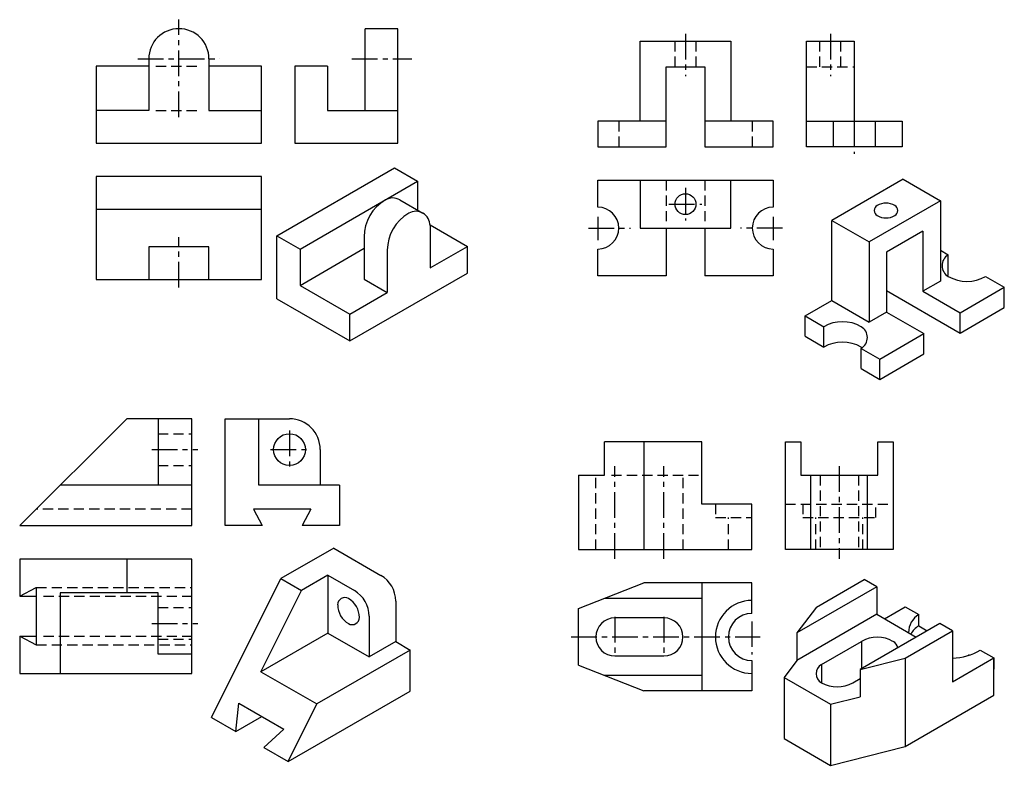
# Model space of a CAD drawing. Extents: x 81 to 225, y -39 to 70.
import ezdxf

# ---------------------------------------------------------------- set-up
doc = ezdxf.new("R2010")
doc.units = 0
doc.header["$LTSCALE"] = 3
doc.header["$MEASUREMENT"] = 0
doc.linetypes.add('CENTER', pattern=[2, 1.25, -0.25, 0.25, -0.25])
doc.linetypes.add('DASHED', pattern=[0.75, 0.5, -0.25])
doc.layers.add('A', color=7, linetype='CONTINUOUS', lineweight=30)
doc.layers.add('D', color=7, linetype='CONTINUOUS', lineweight=30)
doc.layers.add('B', color=7, linetype='CENTER')
doc.layers.add('C', color=7, linetype='DASHED')

msp = doc.modelspace()

# ---------------------------------------------------------------- linework, layer by layer
at = {"layer": 'A'}
for p, q in [((100.3, 63.64), (92.6, 63.64)), ((92.6, 63.64), (92.6, 52.41)), ((116.8, 63.64), (109.1, 63.64)), ((116.8, 52.41), (116.8, 63.64)), ((92.6, 52.41), (116.8, 52.41)), ((165.94, 43.05), (165.94, 46.97)), ((165.94, 46.97), (191.57, 46.97)), ((191.57, 46.97), (191.57, 43.05)), ((92.6, 42.76), (116.8, 42.76)), ((175.91, 39.98), (175.91, 33)), ((181.6, 39.98), (181.6, 33)), ((81.43, -3.52), (97.07, 12.09)), ((101.65, 12.09), (101.65, 2.38)), ((181.14, 8.73), (166.92, 8.73)), ((166.92, 3.85), (166.92, 8.73)), ((172.67, 8.73), (172.67, -7.03)), ((125.37, 7.6), (125.37, 2.38)), ((163.13, 3.85), (163.13, -7.03)), ((163.13, 3.85), (166.92, 3.85)), ((106.58, 2.38), (87.34, 2.38)), ((124.01, -1.1), (115.61, -1.1)), ((115.61, -1.1), (116.89, -3.52)), ((124.01, -1.1), (122.73, -3.52)), ((188.47, -7.03), (188.47, -0.36)), ((163.13, -7.03), (188.47, -7.03)), ((163.13, -15.64), (172.67, -11.9)), ((181.13, -11.9), (181.13, -27.67)), ((181.13, -14.15), (166.92, -14.15)), ((163.13, -23.94), (163.13, -15.64)), ((175.6, -17), (168.44, -17)), ((168.44, -22.57), (175.6, -22.57)), ((163.13, -23.94), (172.67, -27.67)), ((181.13, -25.42), (166.92, -25.42))]:
    msp.add_line(p, q, dxfattribs=at)
at = {"layer": 'A', "color": 5}
for p, q in [((119.02, 38.86), (136.2, 48.78)), ((136.2, 48.78), (139.59, 46.82)), ((122.41, 36.9), (139.59, 46.82)), ((139.59, 46.82), (139.59, 42.61)), ((210.55, 47.13), (200.12, 41.11)), ((210.55, 47.13), (216.01, 43.98)), ((136.99, 44.11), (140.38, 42.15)), ((216.01, 43.98), (205.58, 37.96)), ((216.01, 43.98), (216.01, 32.24)), ((141.42, 40.47), (146.89, 37.31)), ((141.42, 40.35), (141.42, 34.16)), ((200.12, 41.11), (205.58, 37.96)), ((200.12, 29.37), (200.12, 41.11)), ((119.02, 29.65), (119.02, 38.86)), ((119.02, 38.86), (122.41, 36.9)), ((213.43, 39.53), (208.15, 36.47)), ((213.43, 39.53), (213.43, 30.76)), ((131.78, 38.69), (131.78, 32.51)), ((205.58, 37.96), (205.58, 26.22)), ((122.41, 31.61), (131.78, 37.02)), ((122.41, 36.9), (122.41, 31.61)), ((135.17, 36.74), (135.17, 30.55)), ((141.42, 34.16), (146.89, 37.31)), ((146.89, 33.4), (146.89, 37.31)), ((208.15, 36.47), (208.15, 27.7)), ((216.01, 36.73), (217.16, 36.06)), ((217.16, 33.09), (217.16, 36.06)), ((129.71, 23.48), (146.89, 33.4)), ((131.78, 32.51), (135.17, 30.55)), ((216.01, 32.24), (213.43, 30.76)), ((222.62, 32.91), (225.35, 31.33)), ((122.41, 31.61), (129.71, 27.39)), ((129.71, 27.39), (135.17, 30.55)), ((208.15, 30.84), (218.9, 24.64)), ((213.43, 30.76), (218.9, 27.6)), ((218.9, 27.6), (225.35, 31.33)), ((225.35, 28.36), (225.35, 31.33)), ((119.02, 29.65), (129.71, 23.48)), ((196.24, 27.13), (200.12, 29.37)), ((200.12, 29.37), (205.58, 26.22)), ((129.71, 23.48), (129.71, 27.39)), ((208.15, 27.7), (205.58, 26.22)), ((208.15, 27.7), (213.61, 24.55)), ((218.9, 24.64), (225.35, 28.36)), ((218.9, 24.64), (218.9, 27.6)), ((196.23, 24.16), (196.23, 27.13)), ((196.23, 27.13), (198.97, 25.55)), ((198.97, 22.58), (198.97, 25.55)), ((207.15, 20.83), (213.61, 24.55)), ((213.61, 21.58), (213.61, 24.55)), ((196.23, 24.16), (198.97, 22.58)), ((204.43, 19.43), (204.43, 22.4)), ((204.43, 22.4), (207.15, 20.83)), ((207.15, 17.86), (213.61, 21.58)), ((207.15, 17.85), (207.15, 20.83)), ((204.43, 19.43), (207.15, 17.86)), ((127.33, -6.81), (119.59, -11.27)), ((127.33, -6.81), (134.23, -10.79)), ((109.48, -31.55), (119.59, -11.27)), ((119.59, -11.27), (122.61, -13.02)), ((126.48, -10.78), (122.61, -13.02)), ((126.48, -10.78), (126.48, -19.22)), ((126.48, -10.78), (130.36, -13.02)), ((197.92, -15.42), (204.86, -11.41)), ((206.7, -12.48), (204.86, -11.41)), ((206.7, -12.48), (195.05, -19.2)), ((206.7, -12.48), (206.7, -16.48)), ((116.7, -24.87), (122.61, -13.02)), ((136.39, -14.54), (136.39, -20.47)), ((197.92, -15.42), (195.05, -19.2)), ((207.85, -17.14), (210.88, -15.39)), ((210.88, -15.39), (212.85, -16.53)), ((132.52, -16.77), (132.52, -22.71)), ((206.7, -16.48), (195.05, -23.21)), ((206.7, -16.48), (212.47, -19.82)), ((212.85, -18.16), (212.85, -16.53)), ((215.94, -17.81), (204.29, -24.54)), ((212.85, -18.16), (214.1, -18.88)), ((217.78, -18.88), (215.94, -17.81)), ((126.48, -19.22), (116.7, -24.87)), ((126.48, -19.22), (132.52, -22.71)), ((195.05, -19.2), (195.05, -23.21)), ((210.85, -22.88), (217.78, -18.88)), ((217.78, -18.88), (217.78, -26.33)), ((136.39, -20.47), (132.52, -22.71)), ((136.39, -20.47), (138.52, -21.7)), ((198.63, -23.83), (204.5, -20.44)), ((204.5, -20.44), (204.5, -24.42)), ((138.52, -21.7), (124.87, -29.58)), ((138.52, -27.7), (138.52, -21.7)), ((204.29, -24.54), (210.85, -22.88)), ((210.85, -22.88), (210.85, -35.81)), ((217.78, -26.33), (223.81, -22.85)), ((220.18, -22.39), (220.18, -22.46)), ((220.18, -22.39), (220.26, -22.43)), ((221.84, -21.72), (223.81, -22.85)), ((223.81, -28.32), (223.81, -22.85)), ((223.81, -22.85), (223.81, -24.48)), ((195.05, -23.21), (193.16, -25.71)), ((198.63, -23.83), (198.63, -26.48)), ((116.7, -24.87), (124.87, -29.58)), ((193.16, -25.71), (193.16, -34.63)), ((193.16, -25.71), (199.96, -29.64)), ((203.21, -26.48), (204.29, -25.85)), ((204.29, -24.54), (204.29, -28.54)), ((120.67, -38.01), (138.52, -27.7)), ((199.96, -29.64), (204.29, -28.54)), ((210.85, -35.81), (223.81, -28.32)), ((113.05, -33.61), (113.48, -29.49)), ((113.48, -29.49), (120.05, -33.28)), ((120.67, -38.01), (124.87, -29.58)), ((199.96, -29.64), (199.96, -38.56)), ((109.48, -31.55), (113.05, -33.61)), ((113.05, -33.61), (116.83, -31.42)), ((117.1, -35.94), (120.05, -33.28)), ((117.1, -35.94), (120.67, -38.01)), ((193.16, -34.63), (199.96, -38.56)), ((199.96, -38.56), (210.85, -35.81))]:
    msp.add_line(p, q, dxfattribs=at)
at = {"layer": 'A'}
for points in [[(172.14, 55.61), (172.14, 67.3), (185.37, 67.3), (185.37, 55.61)], [(100.3, 64.73), (100.3, 57.19), (92.6, 57.19)], [(109.1, 64.73), (109.1, 57.19), (116.8, 57.19)], [(175.91, 51.84), (175.91, 63.54), (181.6, 63.54), (181.6, 51.84)], [(175.91, 55.61), (165.94, 55.61), (165.94, 51.84), (175.91, 51.84)], [(181.6, 51.84), (191.57, 51.84), (191.57, 55.61), (181.6, 55.61)], [(172.14, 46.97), (172.14, 39.98), (185.37, 39.98), (185.37, 46.97)], [(109.1, 32.48), (109.1, 37.26), (100.3, 37.26), (100.3, 32.48)], [(175.91, 33), (165.94, 33), (165.94, 36.92)], [(191.57, 36.92), (191.57, 33), (181.6, 33)], [(81.43, -3.52), (106.58, -3.52), (106.58, 12.09), (97.07, 12.09)], [(116.89, -3.52), (111.45, -3.52), (111.45, 12.09), (120.87, 12.09)], [(128.17, 2.38), (116.38, 2.38), (116.38, 12.09)], [(188.47, -0.36), (181.13, -0.36), (181.13, 8.73)], [(128.17, 2.38), (128.17, -3.52), (122.73, -3.52)], [(188.47, -16.34), (188.47, -11.9), (172.67, -11.9)], [(188.47, -23.24), (188.47, -27.67), (172.67, -27.67)]]:
    msp.add_lwpolyline(points, dxfattribs=at)
msp.add_lwpolyline([(116.8, 47.53), (92.6, 47.53), (92.6, 32.48), (116.8, 32.48)], close=True, dxfattribs=at)
for centre, radius in [((178.75, 43.48), 1.53), ((120.87, 7.6), 2.32)]:
    msp.add_circle(centre, radius, dxfattribs=at)
for centre, radius, start, end in [((104.7, 64.73), 4.4, 0, 180), ((165.94, 39.98), 3.06, 270, 90), ((191.57, 39.98), 3.06, 90, 270), ((120.87, 7.6), 4.5, 0, 90), ((188.47, -19.79), 5.34, 90, 270), ((168.44, -19.79), 2.78, 90, 270), ((175.6, -19.79), 2.78, 270, 90), ((188.47, -19.79), 3.45, 90, 270)]:
    msp.add_arc(centre, radius, start, end, dxfattribs=at)
at = {"layer": 'A', "color": 5}
for centre, radius, start, end in [((138.03, 38.69), 6.25, 120, 180), ((135.95, 42.3), 2.08, 60, 120), ((207.2, 42.55), 0.858, 120, 240), ((208.06, 41.06), 2.57, 60.0026, 119.9974), ((208.92, 42.55), 0.858, 300.0053, 60.0105), ((141.42, 36.74), 6.25, 120, 180), ((139.34, 40.35), 2.08, 0, 120), ((208.06, 44.03), 2.57, 239.9974, 299.9974), ((218.07, 34.48), 1.82, 120, 240), ((218.07, 31.51), 1.82, 120, 125.2708), ((219.89, 37.64), 5.46, 239.9974, 299.9974), ((201.7, 20.83), 5.46, 60.0026, 119.9974), ((203.52, 23.98), 1.82, 300.0053, 60.0105), ((201.7, 17.85), 5.46, 60.0026, 119.9974), ((203.52, 21.01), 1.82, 54.7249, 60.0105), ((132.06, -14.54), 4.33, 0, 60), ((128.97, -15.1), 1.06, 60, 180), ((127.92, -16.93), 3.17, 0, 60), ((128.19, -16.77), 4.33, 0, 60), ((131.09, -15.1), 3.17, 180, 240), ((130.03, -16.93), 1.06, 240, 0), ((214.35, -19.12), 2.99, 120, 180.9188), ((214.35, -20.75), 2.99, 120, 152.4732), ((206.79, -24.41), 4.58, 60, 120), ((208.32, -21.77), 1.53, 15.288, 60), ((217.35, -13.94), 8.98, 272.7999, 300), ((217.35, -17.49), 5.66, 296.0253, 300), ((199.39, -25.16), 1.53, 120, 240), ((200.92, -22.51), 4.58, 240, 300)]:
    msp.add_arc(centre, radius, start, end, dxfattribs=at)
at = {"layer": 'B'}
for p, q in [((104.7, 56.21), (104.7, 70.45)), ((178.75, 68.37), (178.75, 62.19)), ((199.93, 68.37), (199.93, 62.19)), ((98.69, 64.73), (110.71, 64.73)), ((129.99, 64.73), (138.77, 64.73)), ((203.42, 55.61), (203.42, 50.85)), ((178.75, 45.88), (178.75, 41.07)), ((176.34, 43.48), (181.16, 43.48)), ((165.94, 41.61), (165.94, 38.23)), ((191.57, 41.61), (191.57, 38.23)), ((164.58, 39.98), (170.69, 39.98)), ((192.93, 39.98), (186.81, 39.98)), ((104.7, 31.3), (104.7, 38.63)), ((120.87, 10.38), (120.87, 4.74)), ((100.73, 7.6), (107.46, 7.6)), ((118.11, 7.6), (123.7, 7.6)), ((168.44, -8.36), (168.44, 5.17)), ((175.61, -8.36), (175.61, 5.17)), ((201.23, 5.17), (201.23, -8.36)), ((168.44, -16.84), (168.44, -22.75)), ((175.6, -16.84), (175.6, -22.75)), ((100.73, -17.82), (107.46, -17.82)), ((188.47, -17.51), (188.47, -22.34)), ((162.03, -19.79), (189.65, -19.79))]:
    msp.add_line(p, q, dxfattribs=at)
at = {"layer": 'C'}
for p, q in [((177.22, 63.54), (177.22, 67.3)), ((180.29, 63.54), (180.29, 67.3)), ((198.4, 63.54), (198.4, 67.3)), ((201.47, 63.54), (201.47, 67.3)), ((101.33, 63.64), (107.97, 63.64)), ((196.44, 63.54), (203.42, 63.54)), ((101.33, 57.19), (107.97, 57.19)), ((169, 55.61), (169, 51.84)), ((188.5, 55.61), (188.5, 51.84)), ((175.91, 46.97), (175.91, 40.81)), ((181.6, 46.97), (181.6, 40.81)), ((101.65, 9.92), (106.58, 9.92)), ((101.65, 5.27), (106.58, 5.27)), ((165.66, -7.03), (165.66, 3.85)), ((167.92, 3.85), (181.13, 3.85)), ((178.4, -7.03), (178.4, 3.85)), ((198.45, 3.85), (198.45, -7.03)), ((204.02, 3.85), (204.02, -7.03)), ((106.58, -1.1), (83.86, -1.1)), ((193.35, -0.36), (209.11, -0.36)), ((185.03, -7.03), (185.03, -2.34)), ((197.78, -7.03), (197.78, -2.34)), ((204.68, -7.03), (204.68, -2.34)), ((83.86, -12.56), (106.58, -12.56)), ((84.92, -13.84), (106.58, -13.84)), ((101.65, -15.5), (106.58, -15.5)), ((84.92, -19.68), (106.58, -19.68)), ((101.65, -20.14), (106.58, -20.14)), ((83.86, -20.96), (106.58, -20.96))]:
    msp.add_line(p, q, dxfattribs=at)
for points in [[(183.13, -0.36), (183.13, -2.35), (188.47, -2.35)], [(195.89, -0.36), (195.89, -2.35), (206.57, -2.35), (206.57, -0.36)]]:
    msp.add_lwpolyline(points, dxfattribs=at)
at = {"layer": 'D'}
for p, q in [((131.95, 57.18), (131.95, 69.13)), ((203.42, 67.3), (203.42, 55.61)), ((200.36, 55.61), (200.36, 51.84)), ((206.49, 55.61), (206.49, 51.84)), ((197.08, -7.03), (197.08, 3.85)), ((205.38, -7.03), (205.38, 3.85)), ((106.58, -8.4), (81.43, -8.4)), ((81.43, -8.4), (81.43, -13.84)), ((97.07, -8.4), (97.07, -13.33)), ((106.58, -25.12), (106.58, -8.4)), ((81.43, -13.84), (83.86, -12.56)), ((83.86, -12.56), (83.86, -20.96)), ((81.43, -13.84), (83.86, -13.84)), ((81.43, -19.68), (83.86, -19.68)), ((81.43, -19.68), (83.86, -20.96)), ((81.43, -19.68), (81.43, -25.12)), ((106.58, -22.32), (101.65, -22.32)), ((81.43, -25.12), (106.58, -25.12))]:
    msp.add_line(p, q, dxfattribs=at)
for points in [[(126.44, 63.64), (121.67, 63.64), (121.67, 52.41), (136.72, 52.41), (136.72, 69.13), (131.95, 69.13)], [(196.44, 55.61), (210.41, 55.61), (210.41, 51.84), (196.44, 51.84), (196.44, 67.3), (203.42, 67.3)], [(126.44, 63.64), (126.44, 57.18), (136.72, 57.18)], [(206.87, 8.73), (209.11, 8.73), (209.11, -7.03), (193.35, -7.03), (193.35, 8.73), (195.6, 8.73)], [(195.6, 8.73), (195.6, 3.85), (206.87, 3.85), (206.87, 8.73)], [(101.65, -22.32), (101.65, -13.33), (87.34, -13.33), (87.34, -25.12)]]:
    msp.add_lwpolyline(points, dxfattribs=at)

doc.saveas('drawing.dxf')
